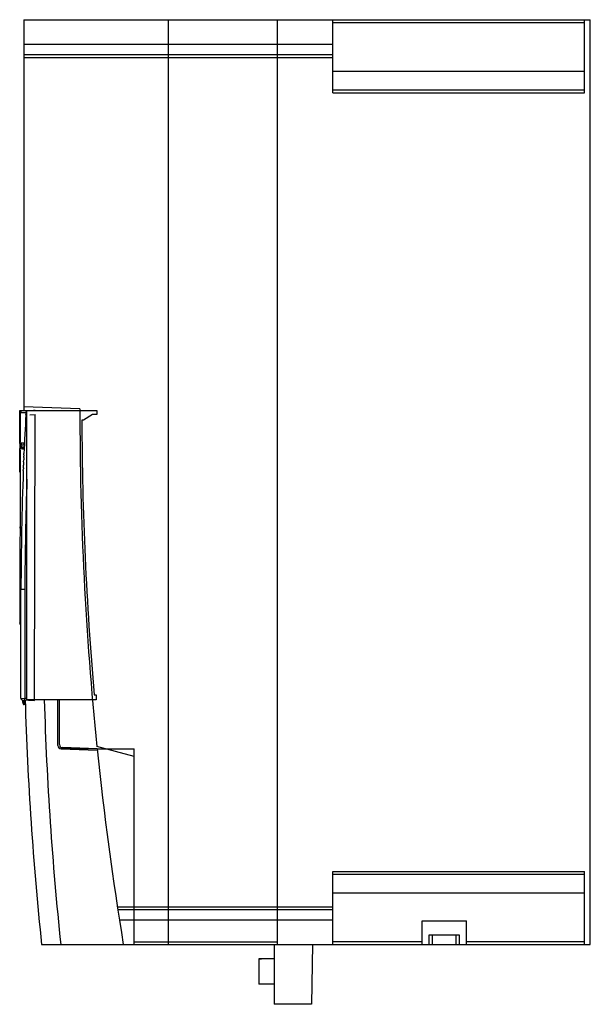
# Model space of a CAD drawing. Header units: millimetres. Extents: x 47 to 238, y 33 to 363.
import ezdxf

# ---------------------------------------------------------------- set-up
doc = ezdxf.new("R2010")
doc.units = ezdxf.units.MM
doc.header["$LTSCALE"] = 25.769176
doc.layers.get('0').update_dxf_attribs({"linetype": 'CONTINUOUS'})

msp = doc.modelspace()

# ---------------------------------------------------------------- linework, layer by layer
at = {"color": 7}
for p, q in [((47.85, 362.66), (47.85, 231.66)), ((47.85, 362.66), (237.85, 362.66)), ((96.35, 362.66), (96.35, 52.66)), ((132.85, 362.66), (132.85, 52.66)), ((151.55, 338.16), (151.55, 362.66)), ((151.55, 361.75), (235.85, 361.75)), ((235.85, 338.16), (235.85, 362.66)), ((237.85, 52.66), (237.85, 362.66)), ((47.85, 354.49), (151.55, 354.49)), ((151.55, 350.85), (47.85, 350.85)), ((47.85, 349.96), (151.55, 349.96)), ((151.55, 345.45), (235.85, 345.45)), ((235.85, 339.09), (151.55, 339.09)), ((151.55, 338.16), (235.85, 338.16)), ((46.55, 220.61), (46.55, 231.66)), ((46.55, 231.66), (72.35, 231.66)), ((48.96, 231.55), (47.12, 231.46)), ((66.7, 232.2), (47.85, 232.86)), ((48.54, 231.07), (48.61, 231.07)), ((48.62, 231.09), (48.57, 230.28)), ((48.95, 134.66), (48.95, 231.66)), ((51.65, 231.69), (51.12, 231.66)), ((51.65, 231.66), (51.65, 231.69)), ((72.35, 231.66), (72.35, 230.34)), ((46.65, 230.96), (46.63, 221.2)), ((49.9, 230.2), (51.65, 230.29)), ((51.45, 134.5), (51.65, 230.29)), ((67.87, 228.47), (67.36, 228.46)), ((70.94, 230.32), (67.87, 228.47)), ((72.35, 230.34), (70.94, 230.32)), ((46.63, 221.62), (46.55, 221.62)), ((46.67, 221.2), (46.63, 221.2)), ((46.67, 220.2), (46.67, 221.2)), ((46.62, 218.4), (46.51, 160.55)), ((46.56, 220.84), (46.52, 218.89)), ((46.52, 218.89), (46.66, 218.88)), ((46.59, 220.84), (46.55, 218.89)), ((46.55, 210.96), (46.55, 218.89)), ((46.62, 218.1), (46.55, 218.1)), ((46.67, 220.83), (46.56, 220.84)), ((46.62, 218.4), (46.66, 218.4)), ((46.73, 219.29), (47.04, 219.29)), ((48.06, 220.7), (46.74, 220.7)), ((46.74, 220.7), (46.74, 220.2)), ((46.74, 220.2), (48.06, 220.2)), ((46.96, 219.2), (47.11, 219.04)), ((47.27, 219.2), (46.96, 219.2)), ((47.04, 220.7), (47.04, 220.2)), ((47.44, 219.04), (47.11, 219.04)), ((47.47, 219.27), (47.25, 219.43)), ((47.78, 219.51), (47.47, 219.27)), ((47.81, 219.27), (47.58, 219.27)), ((47.83, 214.51), (47.86, 215.18)), ((47.89, 215.91), (47.9, 216.29)), ((47.9, 216.29), (47.91, 216.41)), ((47.92, 216.8), (47.94, 217.12)), ((47.94, 217.12), (47.94, 217.22)), ((47.71, 211.55), (47.74, 212.12)), ((47.75, 212.5), (47.78, 213.31)), ((46.61, 210.96), (46.55, 210.96)), ((46.98, 180.91), (46.55, 180.92)), ((46.93, 173.52), (46.53, 173.52)), ((46.86, 135.23), (46.93, 171.7)), ((48.26, 171.69), (46.93, 171.7)), ((48.26, 171.69), (48.18, 135.18)), ((46.78, 167.33), (46.75, 166.03)), ((46.75, 166.03), (46.92, 166.02)), ((46.92, 167.33), (46.78, 167.33)), ((46.72, 159.92), (46.9, 159.7)), ((71.49, 136.37), (72.15, 136.36)), ((72.15, 136.36), (72.15, 134.66)), ((46.86, 135.23), (48.18, 135.18)), ((47.33, 134.73), (51.45, 134.5)), ((47.95, 133.35), (47.95, 134.7)), ((48.06, 133.45), (48.06, 134.7)), ((48.25, 133.44), (48.06, 133.44)), ((48.95, 135.14), (48.18, 135.18)), ((48.25, 134.68), (48.25, 133.44)), ((72.15, 134.66), (48.95, 134.66)), ((59.35, 119.36), (59.35, 134.66)), ((59.85, 119.69), (59.85, 134.66)), ((84.85, 115.76), (72.41, 119.1)), ((72.15, 118.29), (60.34, 118.29)), ((60.42, 118.26), (72.53, 117.88)), ((72.49, 118.28), (60.82, 118.69)), ((72.49, 118.29), (84.85, 118.29)), ((84.85, 52.66), (84.85, 118.29)), ((151.55, 77.16), (235.85, 77.16)), ((151.55, 52.66), (151.55, 77.16)), ((151.55, 76.23), (235.85, 76.23)), ((235.85, 52.66), (235.85, 77.16)), ((235.85, 69.87), (151.55, 69.87)), ((79.24, 65.36), (151.55, 65.36)), ((79.38, 64.47), (151.55, 64.47)), ((151.55, 60.84), (79.94, 60.84)), ((181.51, 60.66), (196.28, 60.66)), ((181.51, 52.66), (181.51, 60.66)), ((196.28, 52.66), (196.28, 60.66)), ((84.85, 53.57), (132.85, 53.57)), ((151.55, 53.68), (181.51, 53.68)), ((183.84, 55.96), (193.87, 55.96)), ((183.84, 52.66), (183.84, 55.96)), ((184.84, 55.96), (184.84, 52.66)), ((192.87, 52.66), (192.87, 55.96)), ((193.87, 55.96), (193.87, 52.66)), ((196.28, 53.68), (235.85, 53.68)), ((53.85, 52.66), (237.85, 52.66)), ((131.85, 52.66), (131.85, 32.66)), ((144.7, 52.66), (144.35, 32.66)), ((127.55, 47.89), (126.75, 47.89)), ((126.75, 47.89), (126.75, 39.43)), ((126.75, 47.88), (127.55, 47.88)), ((131.85, 47.9), (127.55, 47.9)), ((127.55, 47.9), (127.55, 47.88)), ((127.55, 39.43), (126.75, 39.43)), ((127.55, 39.43), (127.55, 39.42)), ((131.85, 39.42), (127.55, 39.42)), ((144.35, 32.66), (131.85, 32.66))]:
    msp.add_line(p, q, dxfattribs=at)
for centre, radius, start, end in [((47.15, 230.96), 0.5, 92.8849, 179.8844), ((49.11, 231.06), 0.5, 110.3298, 176.8608), ((1166.7, 231.03), 1100, 179.93867, 185.84023), ((1172.73, 169.44), 1125.8, 176.90203, 177.5671), ((1167.35, 231.66), 1100, 180.16667, 184.96959), ((52.23, 220.38), 5.61, 191.2218, 194.691), ((52.29, 220.38), 5.36, 191.7295, 192.7555), ((52.82, 223.22), 6.26, 216.4484, 220.0561), ((1172.73, 169.44), 1125.8, 177.70555, 177.76625), ((1172.73, 169.44), 1125.8, 177.63425, 177.67121), ((1172.73, 169.44), 1125.8, 177.58853, 177.60857), ((1172.73, 169.44), 1125.8, 177.85598, 179.88487), ((1172.73, 169.44), 1125.8, 177.80749, 177.82717), ((1172.73, 169.43), 1124.48, 178.00038, 179.8848), ((47.51, 160.55), 1, 179.8849, 218.5447), ((47.36, 135.23), 0.5, 179.8847, 266.8849), ((51.76, 134.69), 4.31, 179.5363, 198.0654), ((47.95, 133.45), 0.3, 198.0654, 359.8841), ((1147.85, 167.4), 1100, 181.70407, 185.98707), ((1147.85, 167.4), 1093.6, 181.71539, 186.02224), ((60.45, 119.36), 1.1, 180, 268.1933), ((60.85, 119.69), 1, 180, 268), ((1166.7, 231.03), 1100, 185.88231, 189.33169)]:
    msp.add_arc(centre, radius, start, end, dxfattribs=at)
for points, knots in [([(46.65, 230.96), (46.65, 230.96), (46.65, 230.96), (46.66, 230.96), (46.67, 230.96), (46.68, 230.97), (46.7, 230.97), (46.73, 230.97), (46.78, 230.97), (46.84, 230.98), (46.93, 230.98), (47.03, 230.99), (47.19, 231), (47.42, 231.01), (47.75, 231.03), (48.13, 231.05), (48.39, 231.06), (48.54, 231.07)], [0, 0, 0, 0, 0.001073, 0.004167, 0.0093, 0.016471, 0.025676, 0.036911, 0.065451, 0.102039, 0.146582, 0.198971, 0.259101, 0.402081, 0.574307, 0.774323, 1, 1, 1, 1]), ([(48.57, 230.28), (48.57, 230.28), (48.57, 230.28), (48.58, 230.29), (48.59, 230.3), (48.6, 230.33), (48.63, 230.36), (48.68, 230.41), (48.73, 230.47), (48.82, 230.57), (48.89, 230.65), (48.94, 230.7)], [0, 0, 0, 0, 0.007323, 0.024612, 0.051095, 0.08599, 0.178193, 0.297697, 0.44212, 0.609035, 1, 1, 1, 1]), ([(48.57, 230.28), (48.57, 230.28), (48.57, 230.28), (48.58, 230.28), (48.59, 230.28), (48.6, 230.27), (48.61, 230.27), (48.63, 230.27), (48.67, 230.27), (48.72, 230.27), (48.79, 230.26), (48.86, 230.26), (48.91, 230.26), (48.94, 230.25)], [0, 0, 0, 0, 0.004072, 0.0163, 0.036648, 0.065067, 0.101507, 0.145917, 0.258383, 0.401421, 0.573678, 0.773784, 1, 1, 1, 1]), ([(46.66, 218.4), (46.66, 218.7), (46.66, 219.3), (46.66, 219.9), (46.67, 220.2)], [0, 0, 0, 0, 0.5, 1, 1, 1, 1]), ([(46.96, 219.7), (46.93, 219.7), (46.87, 219.67), (46.81, 219.58), (46.76, 219.45), (46.74, 219.35), (46.73, 219.29)], [0, 0, 0, 0, 0.15948, 0.362096, 0.640784, 1, 1, 1, 1]), ([(46.81, 218.96), (46.82, 218.99), (46.83, 219.06), (46.86, 219.13), (46.9, 219.18), (46.94, 219.2), (46.96, 219.2)], [0, 0, 0, 0, 0.355264, 0.63466, 0.840097, 1, 1, 1, 1]), ([(47.25, 219.43), (47.23, 219.47), (47.18, 219.54), (47.1, 219.64), (47.01, 219.7), (46.96, 219.7)], [0, 0, 0, 0, 0.334309, 0.611655, 1, 1, 1, 1]), ([(47.1, 219.53), (47.09, 219.51), (47.07, 219.44), (47.05, 219.35), (47.04, 219.29)], [0, 0, 0, 0, 0.218354, 1, 1, 1, 1]), ([(47.13, 219.58), (47.12, 219.58), (47.11, 219.56), (47.11, 219.54), (47.1, 219.53)], [0, 0, 0, 0, 0.237258, 1, 1, 1, 1]), ([(47.11, 219.04), (47.13, 219), (47.18, 218.92), (47.26, 218.83), (47.36, 218.78), (47.43, 218.77), (47.46, 218.77)], [0, 0, 0, 0, 0.295751, 0.550149, 0.777918, 1, 1, 1, 1]), ([(47.16, 219.64), (47.16, 219.64), (47.14, 219.62), (47.13, 219.6), (47.13, 219.58)], [0, 0, 0, 0, 0.23328, 1, 1, 1, 1]), ([(47.27, 219.2), (47.28, 219.2), (47.3, 219.19), (47.32, 219.18), (47.34, 219.17)], [0, 0, 0, 0, 0.226844, 1, 1, 1, 1]), ([(47.34, 219.17), (47.35, 219.16), (47.39, 219.13), (47.42, 219.08), (47.44, 219.04)], [0, 0, 0, 0, 0.206753, 1, 1, 1, 1]), ([(47.44, 219.04), (47.45, 219.02), (47.48, 218.95), (47.54, 218.89), (47.58, 218.85)], [0, 0, 0, 0, 0.275487, 1, 1, 1, 1]), ([(47.46, 218.77), (47.56, 218.77), (47.72, 218.84), (47.9, 218.99), (47.98, 219.09), (48.02, 219.14)], [0, 0, 0, 0, 0.429205, 0.696579, 1, 1, 1, 1]), ([(47.81, 219.27), (47.82, 219.27), (47.86, 219.27), (47.9, 219.28), (47.93, 219.3)], [0, 0, 0, 0, 0.239249, 1, 1, 1, 1]), ([(48.06, 220.2), (48.06, 220.24), (48.06, 220.34), (48.06, 220.51), (48.06, 220.63), (48.06, 220.7)], [0, 0, 0, 0, 0.250005, 0.625001, 1, 1, 1, 1]), ([(46.57, 192.71), (46.57, 192.58), (46.61, 192.31), (46.72, 191.88), (46.9, 191.4), (47.05, 191.07), (47.13, 190.9)], [0, 0, 0, 0, 0.195455, 0.429004, 0.698616, 1, 1, 1, 1]), ([(46.91, 164), (46.86, 163.94), (46.76, 163.82), (46.64, 163.69), (46.58, 163.6), (46.54, 163.56), (46.52, 163.52), (46.51, 163.5), (46.51, 163.49)], [0, 0, 0, 0, 0.394327, 0.697674, 0.812346, 0.901095, 0.963425, 1, 1, 1, 1]), ([(46.91, 160.06), (46.85, 160.12), (46.77, 160.22), (46.67, 160.33), (46.61, 160.4), (46.57, 160.46), (46.53, 160.5), (46.52, 160.53), (46.51, 160.54), (46.51, 160.55)], [0, 0, 0, 0, 0.417249, 0.586022, 0.726636, 0.838517, 0.921205, 0.97477, 1, 1, 1, 1]), ([(47.67, 133.35), (47.67, 133.35), (47.68, 133.35), (47.68, 133.36), (47.7, 133.36), (47.72, 133.37), (47.75, 133.38), (47.79, 133.39), (47.83, 133.41), (47.85, 133.41)], [0, 0, 0, 0, 0.018629, 0.074734, 0.166328, 0.290246, 0.441698, 0.615566, 1, 1, 1, 1]), ([(47.85, 133.42), (47.86, 133.4), (47.88, 133.36), (47.93, 133.35), (47.95, 133.35)], [0, 0, 0, 0, 0.500084, 1, 1, 1, 1]), ([(48.06, 133.45), (48.06, 133.42), (48.03, 133.36), (47.98, 133.34), (47.95, 133.35)], [0, 0, 0, 0, 0.500029, 1, 1, 1, 1]), ([(47.95, 133.15), (47.95, 133.15), (47.95, 133.15), (47.95, 133.15), (47.95, 133.15), (47.95, 133.16), (47.95, 133.18), (47.95, 133.21), (47.95, 133.24), (47.95, 133.28), (47.95, 133.32), (47.95, 133.35)], [0, 0, 0, 0, 0.004913, 0.019447, 0.043344, 0.076338, 0.168541, 0.292849, 0.444362, 0.617849, 1, 1, 1, 1]), ([(48.18, 135.18), (48.18, 135.12), (48.17, 135.03), (48.17, 134.91), (48.17, 134.83), (48.17, 134.77), (48.17, 134.73), (48.17, 134.7), (48.18, 134.69), (48.18, 134.68), (48.18, 134.68)], [0, 0, 0, 0, 0.381081, 0.553276, 0.704117, 0.827996, 0.920423, 0.977794, 0.992998, 1, 1, 1, 1])]:
    msp.add_open_spline(points, degree=3, knots=knots, dxfattribs=at)
for points in [[(47.58, 218.85), (47.6, 218.84), (47.61, 218.82), (47.63, 218.81)], [(47.85, 133.42), (47.72, 133.83), (47.65, 134.28), (47.65, 134.71)]]:
    msp.add_open_spline(points, degree=3, dxfattribs=at)

doc.saveas('drawing.dxf')
